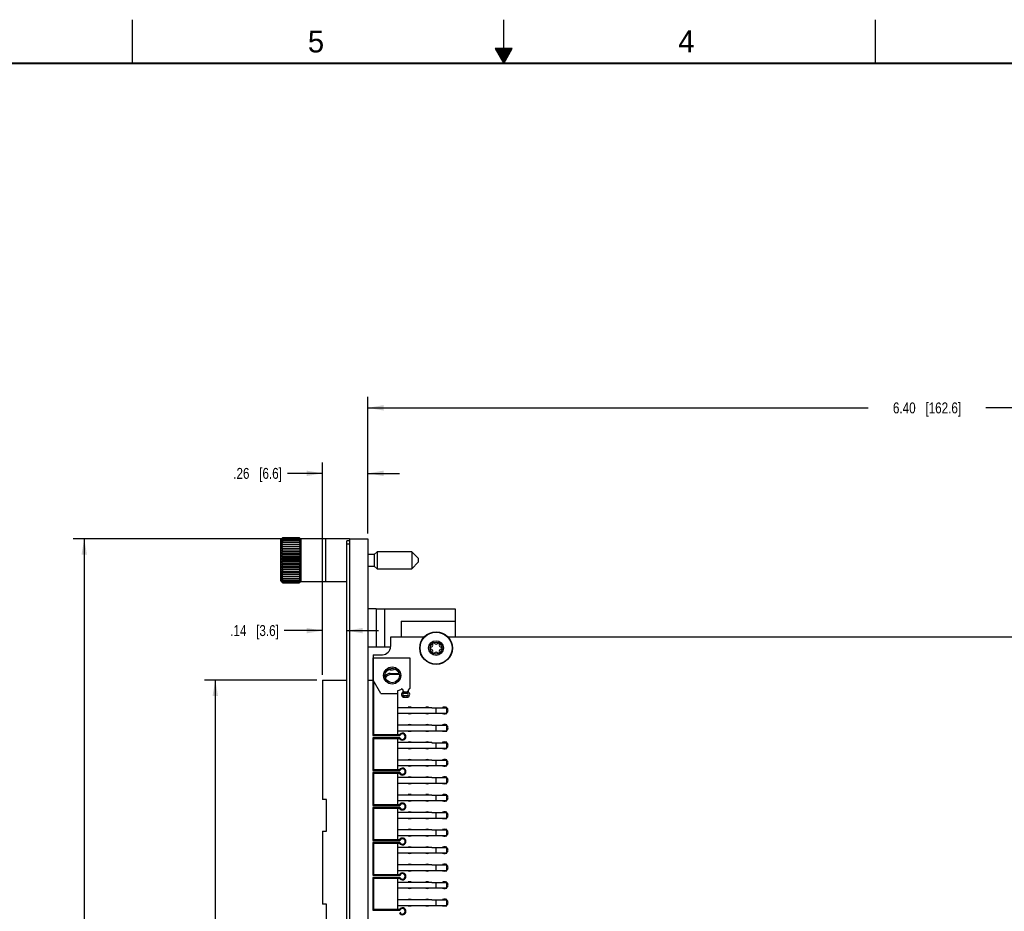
# Model space of a CAD drawing. Header units: inches. Extents: x 0 to 34, y 0 to 22.
# Tile 33 of 43: x 11.5 to 22.7, y 11.8 to 22. Entities that reach past the tile are written whole.
import ezdxf

# ---------------------------------------------------------------- set-up
doc = ezdxf.new("R2010")
doc.units = ezdxf.units.IN
doc.header["$LTSCALE"] = 1.87
doc.header["$MEASUREMENT"] = 0
doc.layers.get('0').update_dxf_attribs({"linetype": 'CONTINUOUS'})
doc.layers.add('02___PRT_ALL_AXES', color=7, linetype='CONTINUOUS')
doc.layers.add('DIMENSIONS', color=7, linetype='CONTINUOUS')
doc.styles.get("Standard").update_dxf_attribs({"font": 'txt', "width": 0.8})
doc.styles.add('TEXTSTYLE_2', font='txt')
doc.dimstyles.new('DIMSTYLE_1', dxfattribs={"dimtxt": 0.125, "dimasz": 0.18, "dimexe": 0.125, "dimexo": 0.0625, "dimgap": 0.0625, "dimtad": 0, "dimtih": 1, "dimtoh": 1, "dimlfac": 0.5, "dimzin": 4, "dimdsep": 46, "dimtxsty": 'STANDARD', "dimblk": '_FILLED', "dimblk1": '_FILLED', "dimblk2": '_FILLED', "dimcen": 0.09, "dimadec": 0, "dimazin": 0, "dimtp": 0.001, "dimtm": 0.001, "dimtfac": 1, "dimtofl": 0, "dimtmove": 0, "dimatfit": 3, "dimldrblk": '_FILLED', "dimfxl": 1, "dimtolj": 1, "dimtzin": 4, "dimarcsym": 0})

# ---------------------------------------------------------------- blocks, each defined once
blk = doc.blocks.new('_FILLED')
at = {"color": 0, "linetype": 'BYBLOCK'}
blk.add_solid([(0, 0), (-1, 0.174), (-1, -0.174)], dxfattribs=at)
blk = doc.blocks.new('*D1')
at = {"layer": 'DIMENSIONS', "color": 2, "linetype": 'CONTINUOUS'}
for p, q in [((15.445, 16.116), (15.445, 17.68)), ((28.245, 14.832), (28.245, 17.68)), ((15.445, 17.555), (21.17, 17.555)), ((28.245, 17.555), (22.52, 17.555))]:
    blk.add_line(p, q, dxfattribs=at)
at = {"layer": 'DIMENSIONS', "color": 2, "linetype": 'CONTINUOUS', "xscale": 0.18, "yscale": 0.18, "zscale": 0.18, "rotation": 180}
blk.add_blockref('_FILLED', (15.445, 17.555), dxfattribs=at)
at = {"layer": 'DIMENSIONS', "color": 2, "linetype": 'CONTINUOUS', "xscale": 0.18, "yscale": 0.18, "zscale": 0.18}
blk.add_blockref('_FILLED', (28.245, 17.555), dxfattribs=at)
at = {"layer": 'DIMENSIONS', "color": 2, "linetype": 'CONTINUOUS', "insert": (21.845, 17.617), "char_height": 0.125, "width": 1.225, "attachment_point": 2, "line_spacing_factor": 0.9}
blk.add_mtext('6.40{\\Ftxt.shx;\\W1.000000;\\H0.125000; }[162.6]', dxfattribs=at)
blk = doc.blocks.new('*D2')
at = {"layer": 'DIMENSIONS', "color": 2, "linetype": 'CONTINUOUS'}
for p, q in [((14.924, 14.497), (14.924, 16.93)), ((15.445, 16.116), (15.445, 16.93)), ((14.924, 16.805), (14.524, 16.805)), ((15.445, 16.805), (15.805, 16.805))]:
    blk.add_line(p, q, dxfattribs=at)
at = {"layer": 'DIMENSIONS', "color": 2, "linetype": 'CONTINUOUS', "xscale": 0.18, "yscale": 0.18, "zscale": 0.18}
blk.add_blockref('_FILLED', (14.924, 16.805), dxfattribs=at)
at = {"layer": 'DIMENSIONS', "color": 2, "linetype": 'CONTINUOUS', "xscale": 0.18, "yscale": 0.18, "zscale": 0.18, "rotation": 180}
blk.add_blockref('_FILLED', (15.445, 16.805), dxfattribs=at)
at = {"layer": 'DIMENSIONS', "color": 2, "linetype": 'CONTINUOUS', "insert": (14.461, 16.867), "char_height": 0.125, "width": 0.925, "attachment_point": 3, "line_spacing_factor": 0.9}
blk.add_mtext('.26{\\Ftxt.shx;\\W1.000000;\\H0.125000; }[6.6]', dxfattribs=at)
blk = doc.blocks.new('*D3')
at = {"layer": 'DIMENSIONS', "color": 2, "linetype": 'CONTINUOUS'}
for p, q in [((15.173, 16.054), (12.073, 16.054)), ((12.198, 16.054), (12.198, 11.115)), ((12.198, 5.926), (12.198, 10.865)), ((15.173, 5.926), (12.073, 5.926))]:
    blk.add_line(p, q, dxfattribs=at)
at = {"layer": 'DIMENSIONS', "color": 2, "linetype": 'CONTINUOUS', "xscale": 0.18, "yscale": 0.18, "zscale": 0.18}
for p, rotation in [((12.198, 16.054), 90), ((12.198, 5.926), 270)]:
    blk.add_blockref('_FILLED', p, dxfattribs=dict(at, rotation=rotation))
at = {"layer": 'DIMENSIONS', "color": 2, "linetype": 'CONTINUOUS', "insert": (12.198, 11.052), "char_height": 0.125, "width": 1.225, "attachment_point": 2, "line_spacing_factor": 0.9}
blk.add_mtext('5.06{\\Ftxt.shx;\\W1.000000;\\H0.125000; }[128.6]', dxfattribs=at)
blk = doc.blocks.new('*D6')
at = {"layer": 'DIMENSIONS', "color": 2, "linetype": 'CONTINUOUS'}
for p, q in [((14.861, 14.435), (13.573, 14.435)), ((13.698, 14.435), (13.698, 10.722)), ((13.698, 7.545), (13.698, 10.472)), ((14.861, 7.545), (13.573, 7.545))]:
    blk.add_line(p, q, dxfattribs=at)
at = {"layer": 'DIMENSIONS', "color": 2, "linetype": 'CONTINUOUS', "xscale": 0.18, "yscale": 0.18, "zscale": 0.18}
for p, rotation in [((13.698, 14.435), 90), ((13.698, 7.545), 270)]:
    blk.add_blockref('_FILLED', p, dxfattribs=dict(at, rotation=rotation))
at = {"layer": 'DIMENSIONS', "color": 2, "linetype": 'CONTINUOUS', "insert": (13.698, 10.66), "char_height": 0.125, "width": 1.125, "attachment_point": 2, "line_spacing_factor": 0.9}
blk.add_mtext('3.44{\\Ftxt.shx;\\W1.000000;\\H0.125000; }[87.5]', dxfattribs=at)
blk = doc.blocks.new('*D36')
at = {"layer": 'DIMENSIONS', "color": 2, "linetype": 'CONTINUOUS'}
for p, q in [((14.924, 14.497), (14.924, 15.129)), ((14.924, 15.004), (14.488, 15.004)), ((15.205, 15.004), (15.565, 15.004))]:
    blk.add_line(p, q, dxfattribs=at)
at = {"layer": 'DIMENSIONS', "color": 2, "linetype": 'CONTINUOUS', "xscale": 0.18, "yscale": 0.18, "zscale": 0.18}
blk.add_blockref('_FILLED', (14.924, 15.004), dxfattribs=at)
at = {"layer": 'DIMENSIONS', "color": 2, "linetype": 'CONTINUOUS', "xscale": 0.18, "yscale": 0.18, "zscale": 0.18, "rotation": 180}
blk.add_blockref('_FILLED', (15.205, 15.004), dxfattribs=at)
at = {"layer": 'DIMENSIONS', "color": 2, "linetype": 'CONTINUOUS', "insert": (14.426, 15.067), "char_height": 0.125, "width": 0.925, "attachment_point": 3, "line_spacing_factor": 0.9}
blk.add_mtext('.14{\\Ftxt.shx;\\W1.000000;\\H0.125000; }[3.6]', dxfattribs=at)

msp = doc.modelspace()

# ---------------------------------------------------------------- linework, layer by layer
at = {"color": 2, "linetype": 'CONTINUOUS'}
for p, q in [((12.75, 21.5), (12.75, 22)), ((17, 21.5), (17, 22)), ((21.25, 22), (21.25, 21.5)), ((16.902, 21.67), (17, 21.5)), ((17.098, 21.67), (16.902, 21.67)), ((16.908, 21.66), (17.092, 21.66)), ((16.913, 21.65), (17.087, 21.65)), ((16.919, 21.64), (17.081, 21.64)), ((17, 21.5), (17.098, 21.67)), ((16.925, 21.63), (17.075, 21.63)), ((16.931, 21.62), (17.069, 21.62)), ((16.937, 21.61), (17.064, 21.61)), ((16.942, 21.6), (17.058, 21.6)), ((16.948, 21.59), (17.052, 21.59)), ((16.954, 21.58), (17.046, 21.58)), ((16.96, 21.57), (17.04, 21.57)), ((16.965, 21.56), (17.035, 21.56)), ((16.971, 21.55), (17.029, 21.55)), ((16.977, 21.54), (17.023, 21.54)), ((16.983, 21.53), (17.017, 21.53)), ((16.988, 21.52), (17.012, 21.52)), ((16.994, 21.51), (17.006, 21.51))]:
    msp.add_line(p, q, dxfattribs=at)
at = {"color": 7, "linetype": 'CONTINUOUS'}
for p, q in [((14.453, 16.052), (14.448, 16.046)), ((14.448, 15.574), (14.448, 16.046)), ((14.469, 16.067), (14.468, 16.066)), ((14.469, 16.067), (14.468, 16.066)), ((14.662, 16.067), (14.469, 16.067)), ((14.469, 16.065), (14.662, 16.065)), ((14.469, 16.058), (14.662, 16.058)), ((14.469, 16.048), (14.662, 16.048)), ((14.469, 16.033), (14.662, 16.033)), ((14.469, 16.014), (14.662, 16.014)), ((14.663, 16.066), (14.662, 16.067)), ((14.663, 16.066), (14.662, 16.067)), ((14.683, 16.046), (14.678, 16.052)), ((14.683, 15.565), (14.683, 16.055)), ((15.235, 16.055), (14.683, 16.055)), ((15.205, 5.946), (15.205, 16.034)), ((15.235, 16.034), (15.205, 16.034)), ((15.235, 16.054), (15.235, 5.926)), ((15.235, 16.054), (15.445, 16.054)), ((15.445, 16.054), (15.445, 5.926)), ((14.454, 15.992), (14.678, 15.992)), ((14.454, 15.969), (14.678, 15.969)), ((14.454, 15.944), (14.678, 15.944)), ((14.454, 15.917), (14.678, 15.917)), ((14.469, 15.967), (14.662, 15.967)), ((14.469, 15.939), (14.662, 15.939)), ((14.469, 15.908), (14.662, 15.908)), ((15.235, 15.994), (15.205, 15.994)), ((15.55, 15.907), (15.517, 15.875)), ((15.55, 15.907), (15.55, 15.712)), ((15.947, 15.907), (15.55, 15.907)), ((15.947, 15.907), (15.947, 15.712)), ((16.022, 15.833), (15.947, 15.907)), ((14.454, 15.888), (14.678, 15.888)), ((14.454, 15.857), (14.678, 15.857)), ((14.454, 15.826), (14.678, 15.826)), ((14.454, 15.794), (14.678, 15.794)), ((14.469, 15.876), (14.662, 15.876)), ((14.469, 15.843), (14.662, 15.843)), ((14.469, 15.81), (14.662, 15.81)), ((15.517, 15.875), (15.445, 15.875)), ((15.517, 15.875), (15.517, 15.744)), ((15.947, 15.712), (16.022, 15.787)), ((16.022, 15.833), (16.022, 15.787)), ((14.454, 15.763), (14.678, 15.763)), ((14.454, 15.732), (14.678, 15.732)), ((14.454, 15.703), (14.678, 15.703)), ((14.454, 15.675), (14.678, 15.675)), ((14.469, 15.776), (14.662, 15.776)), ((14.469, 15.743), (14.662, 15.743)), ((14.469, 15.711), (14.662, 15.711)), ((14.469, 15.681), (14.662, 15.681)), ((15.445, 15.744), (15.517, 15.744)), ((15.517, 15.744), (15.55, 15.712)), ((15.55, 15.712), (15.947, 15.712)), ((14.448, 15.574), (14.453, 15.568)), ((14.454, 15.65), (14.678, 15.65)), ((14.454, 15.628), (14.678, 15.628)), ((14.468, 15.553), (14.469, 15.552)), ((14.468, 15.553), (14.469, 15.552)), ((14.469, 15.653), (14.662, 15.653)), ((14.469, 15.606), (14.662, 15.606)), ((14.469, 15.587), (14.662, 15.587)), ((14.469, 15.572), (14.662, 15.572)), ((14.469, 15.561), (14.662, 15.561)), ((14.469, 15.555), (14.662, 15.555)), ((14.662, 15.552), (14.663, 15.553)), ((14.662, 15.552), (14.663, 15.553)), ((14.678, 15.568), (14.683, 15.573)), ((14.683, 15.565), (15.205, 15.565)), ((14.469, 15.552), (14.662, 15.552)), ((15.541, 15.254), (15.445, 15.254)), ((15.827, 15.114), (15.827, 14.928)), ((16.445, 15.114), (16.445, 14.928)), ((15.705, 14.928), (15.705, 14.822)), ((16.086, 14.928), (15.705, 14.928)), ((28.087, 14.928), (16.365, 14.928)), ((15.541, 14.814), (15.445, 14.814)), ((15.505, 14.728), (15.505, 14.435)), ((15.505, 14.728), (15.611, 14.728)), ((15.507, 14.435), (15.507, 14.691)), ((15.507, 14.691), (15.924, 14.691)), ((15.924, 14.691), (15.924, 14.34)), ((14.924, 14.435), (14.924, 13.071)), ((14.924, 14.435), (15.205, 14.435)), ((15.445, 14.435), (15.507, 14.435)), ((15.503, 14.435), (15.503, 13.802)), ((15.593, 14.285), (15.507, 14.435)), ((15.511, 13.809), (15.511, 14.428)), ((15.701, 14.514), (15.713, 14.502)), ((15.701, 14.514), (15.801, 14.514)), ((15.805, 14.502), (15.713, 14.502)), ((15.782, 14.313), (15.828, 14.335)), ((15.782, 14.313), (15.782, 13.809)), ((15.837, 14.333), (15.849, 14.32)), ((15.849, 14.302), (15.849, 14.32)), ((15.904, 14.32), (15.924, 14.34)), ((15.904, 14.32), (15.904, 14.302)), ((15.593, 14.285), (15.782, 14.285)), ((15.861, 14.288), (15.861, 14.304)), ((15.861, 14.304), (15.893, 14.304)), ((15.861, 14.288), (15.892, 14.288)), ((15.861, 14.241), (15.861, 14.257)), ((15.892, 14.257), (15.861, 14.257)), ((15.861, 14.241), (15.892, 14.241)), ((15.892, 14.304), (15.892, 14.288)), ((15.892, 14.257), (15.892, 14.241)), ((15.782, 14.125), (16.178, 14.125)), ((16.178, 14.121), (16.178, 14.125)), ((16.178, 14.121), (16.347, 14.121)), ((16.221, 14.121), (16.221, 14.058)), ((16.3, 14.125), (16.3, 14.121)), ((16.347, 14.125), (16.3, 14.125)), ((16.347, 14.054), (16.347, 14.125)), ((16.178, 14.054), (15.782, 14.054)), ((16.178, 14.054), (16.178, 14.058)), ((16.178, 14.058), (16.347, 14.058)), ((16.3, 14.058), (16.3, 14.054)), ((16.3, 14.054), (16.347, 14.054)), ((15.782, 13.925), (16.178, 13.925)), ((16.178, 13.921), (16.178, 13.925)), ((16.178, 13.921), (16.347, 13.921)), ((16.221, 13.921), (16.221, 13.858)), ((16.3, 13.925), (16.3, 13.921)), ((16.347, 13.925), (16.3, 13.925)), ((16.347, 13.854), (16.347, 13.925)), ((15.503, 13.802), (15.511, 13.809)), ((15.503, 13.802), (15.811, 13.802)), ((15.503, 13.778), (15.503, 13.402)), ((15.511, 13.77), (15.503, 13.778)), ((15.811, 13.778), (15.503, 13.778)), ((15.806, 13.809), (15.511, 13.809)), ((15.511, 13.409), (15.511, 13.77)), ((15.511, 13.77), (15.806, 13.77)), ((16.178, 13.854), (15.782, 13.854)), ((15.782, 13.77), (15.782, 13.409)), ((15.806, 13.809), (15.811, 13.802)), ((15.806, 13.77), (15.811, 13.778)), ((16.178, 13.854), (16.178, 13.858)), ((16.178, 13.858), (16.347, 13.858)), ((16.3, 13.858), (16.3, 13.854)), ((16.3, 13.854), (16.347, 13.854)), ((15.782, 13.725), (16.178, 13.725)), ((16.178, 13.654), (15.782, 13.654)), ((16.178, 13.721), (16.178, 13.725)), ((16.178, 13.721), (16.347, 13.721)), ((16.178, 13.654), (16.178, 13.658)), ((16.178, 13.658), (16.347, 13.658)), ((16.221, 13.721), (16.221, 13.658)), ((16.3, 13.725), (16.3, 13.721)), ((16.347, 13.725), (16.3, 13.725)), ((16.3, 13.658), (16.3, 13.654)), ((16.3, 13.654), (16.347, 13.654)), ((16.347, 13.654), (16.347, 13.725)), ((15.782, 13.525), (16.178, 13.525)), ((16.178, 13.521), (16.178, 13.525)), ((16.3, 13.525), (16.3, 13.521)), ((16.347, 13.525), (16.3, 13.525)), ((16.347, 13.454), (16.347, 13.525)), ((16.178, 13.454), (15.782, 13.454)), ((16.178, 13.521), (16.347, 13.521)), ((16.178, 13.454), (16.178, 13.458)), ((16.178, 13.458), (16.347, 13.458)), ((16.221, 13.521), (16.221, 13.458)), ((16.3, 13.458), (16.3, 13.454)), ((16.3, 13.454), (16.347, 13.454)), ((15.503, 13.402), (15.511, 13.409)), ((15.503, 13.402), (15.811, 13.402)), ((15.503, 13.378), (15.503, 13.002)), ((15.511, 13.37), (15.503, 13.378)), ((15.811, 13.378), (15.503, 13.378)), ((15.806, 13.409), (15.511, 13.409)), ((15.511, 13.009), (15.511, 13.37)), ((15.511, 13.37), (15.806, 13.37)), ((15.782, 13.37), (15.782, 13.009)), ((15.782, 13.325), (16.178, 13.325)), ((15.806, 13.409), (15.811, 13.402)), ((15.806, 13.37), (15.811, 13.378)), ((16.178, 13.321), (16.178, 13.325)), ((16.178, 13.321), (16.347, 13.321)), ((16.221, 13.321), (16.221, 13.258)), ((16.3, 13.325), (16.3, 13.321)), ((16.347, 13.325), (16.3, 13.325)), ((16.347, 13.254), (16.347, 13.325)), ((16.178, 13.254), (15.782, 13.254)), ((16.178, 13.254), (16.178, 13.258)), ((16.178, 13.258), (16.347, 13.258)), ((16.3, 13.258), (16.3, 13.254)), ((16.3, 13.254), (16.347, 13.254)), ((15.782, 13.125), (16.178, 13.125)), ((16.178, 13.121), (16.178, 13.125)), ((16.178, 13.121), (16.347, 13.121)), ((16.221, 13.121), (16.221, 13.058)), ((16.3, 13.125), (16.3, 13.121)), ((16.347, 13.125), (16.3, 13.125)), ((16.347, 13.054), (16.347, 13.125)), ((14.971, 13.071), (14.924, 13.071)), ((14.971, 12.709), (14.971, 13.071)), ((15.503, 13.002), (15.511, 13.009)), ((15.503, 13.002), (15.811, 13.002)), ((15.503, 12.978), (15.503, 12.602)), ((15.511, 12.97), (15.503, 12.978)), ((15.811, 12.978), (15.503, 12.978)), ((15.806, 13.009), (15.511, 13.009)), ((15.511, 12.609), (15.511, 12.97)), ((15.511, 12.97), (15.806, 12.97)), ((16.178, 13.054), (15.782, 13.054)), ((15.782, 12.97), (15.782, 12.609)), ((15.806, 13.009), (15.811, 13.002)), ((15.806, 12.97), (15.811, 12.978)), ((16.178, 13.054), (16.178, 13.058)), ((16.178, 13.058), (16.347, 13.058)), ((16.3, 13.058), (16.3, 13.054)), ((16.3, 13.054), (16.347, 13.054)), ((15.782, 12.925), (16.178, 12.925)), ((16.178, 12.854), (15.782, 12.854)), ((16.178, 12.921), (16.178, 12.925)), ((16.178, 12.921), (16.347, 12.921)), ((16.178, 12.854), (16.178, 12.858)), ((16.178, 12.858), (16.347, 12.858)), ((16.221, 12.921), (16.221, 12.858)), ((16.3, 12.925), (16.3, 12.921)), ((16.347, 12.925), (16.3, 12.925)), ((16.3, 12.858), (16.3, 12.854)), ((16.3, 12.854), (16.347, 12.854)), ((16.347, 12.854), (16.347, 12.925)), ((14.924, 12.709), (14.924, 11.871)), ((14.924, 12.709), (14.971, 12.709)), ((15.782, 12.725), (16.178, 12.725)), ((16.178, 12.654), (15.782, 12.654)), ((16.178, 12.721), (16.178, 12.725)), ((16.178, 12.721), (16.347, 12.721)), ((16.178, 12.654), (16.178, 12.658)), ((16.178, 12.658), (16.347, 12.658)), ((16.221, 12.721), (16.221, 12.658)), ((16.3, 12.725), (16.3, 12.721)), ((16.347, 12.725), (16.3, 12.725)), ((16.3, 12.658), (16.3, 12.654)), ((16.3, 12.654), (16.347, 12.654)), ((16.347, 12.654), (16.347, 12.725)), ((15.503, 12.602), (15.511, 12.609)), ((15.503, 12.602), (15.811, 12.602)), ((15.503, 12.578), (15.503, 12.202)), ((15.511, 12.57), (15.503, 12.578)), ((15.811, 12.578), (15.503, 12.578)), ((15.806, 12.609), (15.511, 12.609)), ((15.511, 12.209), (15.511, 12.57)), ((15.511, 12.57), (15.806, 12.57)), ((15.782, 12.57), (15.782, 12.209)), ((15.782, 12.525), (16.178, 12.525)), ((15.806, 12.609), (15.811, 12.602)), ((15.806, 12.57), (15.811, 12.578)), ((16.178, 12.521), (16.178, 12.525)), ((16.178, 12.521), (16.347, 12.521)), ((16.221, 12.521), (16.221, 12.458)), ((16.3, 12.525), (16.3, 12.521)), ((16.347, 12.525), (16.3, 12.525)), ((16.347, 12.454), (16.347, 12.525)), ((16.178, 12.454), (15.782, 12.454)), ((16.178, 12.454), (16.178, 12.458)), ((16.178, 12.458), (16.347, 12.458)), ((16.3, 12.458), (16.3, 12.454)), ((16.3, 12.454), (16.347, 12.454)), ((15.782, 12.325), (16.178, 12.325)), ((16.178, 12.321), (16.178, 12.325)), ((16.178, 12.321), (16.347, 12.321)), ((16.221, 12.321), (16.221, 12.258)), ((16.3, 12.325), (16.3, 12.321)), ((16.347, 12.325), (16.3, 12.325)), ((16.347, 12.254), (16.347, 12.325)), ((15.503, 12.202), (15.511, 12.209)), ((15.503, 12.202), (15.811, 12.202)), ((15.503, 12.178), (15.503, 11.802)), ((15.511, 12.17), (15.503, 12.178)), ((15.811, 12.178), (15.503, 12.178)), ((15.806, 12.209), (15.511, 12.209)), ((16.178, 12.254), (15.782, 12.254)), ((15.806, 12.209), (15.811, 12.202)), ((15.806, 12.17), (15.811, 12.178)), ((16.178, 12.254), (16.178, 12.258)), ((16.178, 12.258), (16.347, 12.258)), ((16.3, 12.258), (16.3, 12.254)), ((16.3, 12.254), (16.347, 12.254)), ((15.511, 11.809), (15.511, 12.17)), ((15.511, 12.17), (15.806, 12.17)), ((15.782, 12.17), (15.782, 11.809)), ((15.782, 12.125), (16.178, 12.125)), ((16.178, 12.121), (16.178, 12.125)), ((16.178, 12.121), (16.347, 12.121)), ((16.221, 12.121), (16.221, 12.058)), ((16.3, 12.125), (16.3, 12.121)), ((16.347, 12.125), (16.3, 12.125)), ((16.347, 12.054), (16.347, 12.125)), ((16.178, 12.054), (15.782, 12.054)), ((16.178, 12.054), (16.178, 12.058)), ((16.178, 12.058), (16.347, 12.058)), ((16.3, 12.058), (16.3, 12.054)), ((16.3, 12.054), (16.347, 12.054)), ((14.971, 11.871), (14.924, 11.871)), ((14.971, 11.509), (14.971, 11.871)), ((15.782, 11.925), (16.178, 11.925)), ((16.178, 11.854), (15.782, 11.854)), ((16.178, 11.921), (16.178, 11.925)), ((16.178, 11.921), (16.347, 11.921)), ((16.178, 11.854), (16.178, 11.858)), ((16.178, 11.858), (16.347, 11.858)), ((16.221, 11.921), (16.221, 11.858)), ((16.3, 11.925), (16.3, 11.921)), ((16.347, 11.925), (16.3, 11.925)), ((16.3, 11.858), (16.3, 11.854)), ((16.3, 11.854), (16.347, 11.854)), ((16.347, 11.854), (16.347, 11.925)), ((15.503, 11.802), (15.511, 11.809)), ((15.503, 11.802), (15.811, 11.802)), ((15.806, 11.809), (15.511, 11.809)), ((15.806, 11.809), (15.811, 11.802))]:
    msp.add_line(p, q, dxfattribs=at)
at = {"color": 3, "linetype": 'CONTINUOUS'}
for p, q in [((14.963, 15.565), (14.963, 16.055)), ((15.541, 15.254), (15.541, 14.814)), ((15.541, 15.254), (16.445, 15.254)), ((15.637, 14.814), (15.637, 15.254)), ((16.445, 15.254), (16.445, 15.114)), ((15.704, 14.814), (15.541, 14.814))]:
    msp.add_line(p, q, dxfattribs=at)
at = {"color": 7, "linetype": 'CONTINUOUS', "const_width": 0.02}
msp.add_lwpolyline([(33.5, 21.5), (0.5, 21.5)], dxfattribs=at)
at = {"color": 7, "linetype": 'CONTINUOUS'}
for centre, radius in [((16.225, 14.804), 0.0689), ((15.723, 14.49), 0.0984), ((15.723, 14.49), 0.083)]:
    msp.add_circle(centre, radius, dxfattribs=at)
for centre, radius, start, end in [((14.919, 15.617), 0.637, 135.1011, 136.9433), ((14.986, 15.604), 0.693, 138.2648, 140.206), ((14.846, 15.626), 0.579, 130.6565, 132.6861), ((15.043, 15.589), 0.741, 140.7446, 142.6552), ((14.79, 15.603), 0.558, 125.1935, 127.1438), ((15.08, 15.579), 0.77, 142.53, 144.4448), ((14.742, 15.541), 0.575, 118.354, 120.1018), ((15.118, 15.557), 0.804, 143.7545, 145.6427), ((14.705, 15.385), 0.69, 110.0473, 111.4079), ((14.682, 14.855), 1.179, 100.4255, 101.1836), ((15.141, 15.534), 0.826, 144.4645, 146.3358), ((14.165, 15.621), 0.667, 39.7565, 41.7727), ((14.268, 15.607), 0.604, 47.3562, 49.3012), ((14.109, 15.606), 0.715, 37.3094, 39.2909), ((14.326, 15.582), 0.584, 52.8999, 54.7628), ((14.051, 15.579), 0.77, 35.5552, 37.47), ((14.375, 15.516), 0.605, 59.9405, 61.6037), ((14.014, 15.557), 0.804, 34.3573, 36.2455), ((14.412, 15.349), 0.728, 68.6277, 69.9172), ((14.436, 14.787), 1.248, 78.8373, 79.5536), ((13.99, 15.534), 0.826, 33.6642, 35.5355), ((14.231, 15.634), 0.611, 43.0185, 44.9373), ((15.149, 15.51), 0.833, 144.6971, 146.5627), ((14.682, 17.126), 1.179, 258.8164, 259.5745), ((15.141, 15.486), 0.826, 144.4645, 146.3358), ((14.705, 16.587), 0.69, 248.5922, 249.9527), ((15.118, 15.463), 0.804, 143.7545, 145.6427), ((14.742, 16.415), 0.575, 239.8982, 241.646), ((15.08, 15.44), 0.77, 142.53, 144.4448), ((13.982, 15.51), 0.833, 33.4373, 35.3029), ((14.436, 17.193), 1.248, 280.4464, 281.1627), ((13.99, 15.486), 0.826, 33.6642, 35.5355), ((14.412, 16.622), 0.728, 290.0828, 291.3724), ((14.014, 15.463), 0.804, 34.3573, 36.2455), ((14.375, 16.44), 0.605, 298.3963, 300.0595), ((14.051, 15.44), 0.77, 35.5552, 37.47), ((14.79, 16.332), 0.558, 232.8563, 234.8065), ((15.043, 15.407), 0.741, 140.7446, 142.6551), ((14.846, 16.283), 0.579, 227.314, 229.3434), ((14.986, 15.382), 0.693, 138.2649, 140.206), ((14.906, 16.248), 0.619, 223.0266, 225.0659), ((14.924, 15.354), 0.644, 134.9739, 136.9336), ((14.966, 16.22), 0.667, 219.7564, 221.7728), ((14.326, 16.353), 0.584, 305.2371, 307.1001), ((14.109, 15.424), 0.715, 37.3093, 39.2909), ((14.268, 16.301), 0.604, 310.6988, 312.6438), ((14.165, 15.399), 0.667, 39.7564, 41.7728), ((14.207, 16.266), 0.644, 314.9739, 316.9336), ((14.225, 15.372), 0.619, 43.0266, 45.0659), ((14.146, 16.237), 0.693, 318.2649, 320.206), ((14.863, 15.318), 0.604, 130.6988, 132.6438), ((15.022, 16.196), 0.715, 217.3093, 219.2909), ((14.806, 15.266), 0.584, 125.2371, 127.1001), ((15.08, 16.18), 0.77, 215.5552, 217.47), ((14.756, 15.179), 0.605, 118.3963, 120.0595), ((15.118, 16.157), 0.804, 214.3573, 216.2455), ((14.719, 14.998), 0.728, 110.0828, 111.3724), ((15.141, 16.133), 0.826, 213.6642, 215.5355), ((14.285, 15.337), 0.579, 47.314, 49.3434), ((14.088, 16.212), 0.741, 320.7446, 322.6551), ((14.341, 15.288), 0.558, 52.8563, 54.8065), ((14.051, 16.18), 0.77, 322.53, 324.4448), ((14.389, 15.205), 0.575, 59.8982, 61.646), ((14.014, 16.157), 0.804, 323.7545, 325.6427), ((14.426, 15.033), 0.69, 68.5922, 69.9527), ((13.99, 16.133), 0.826, 324.4645, 326.3358), ((14.695, 14.426), 1.248, 100.4464, 101.1627), ((15.149, 16.109), 0.833, 213.4373, 215.3029), ((15.141, 16.086), 0.826, 213.6642, 215.5355), ((14.695, 16.832), 1.248, 258.8373, 259.5536), ((15.118, 16.062), 0.804, 214.3573, 216.2455), ((15.08, 16.041), 0.77, 215.5552, 217.47), ((14.719, 16.27), 0.728, 248.6277, 249.9172), ((15.022, 16.014), 0.715, 217.3094, 219.2909), ((14.756, 16.104), 0.605, 239.9405, 241.6037), ((14.966, 15.999), 0.667, 219.7565, 221.7727), ((14.806, 16.038), 0.584, 232.8999, 234.7628), ((14.903, 15.987), 0.614, 223.0233, 224.9323), ((14.863, 16.013), 0.604, 227.3562, 229.3012), ((14.449, 14.494), 1.179, 78.8164, 79.5745), ((13.982, 16.109), 0.833, 324.6971, 326.5627), ((13.99, 16.086), 0.826, 324.4645, 326.3358), ((14.449, 16.765), 1.179, 280.4255, 281.1836), ((14.014, 16.062), 0.804, 323.7545, 325.6427), ((14.051, 16.041), 0.77, 322.53, 324.4448), ((14.426, 16.235), 0.69, 290.0473, 291.4079), ((14.088, 16.03), 0.741, 320.7446, 322.6552), ((14.389, 16.078), 0.575, 298.354, 300.1018), ((14.146, 16.016), 0.693, 318.2648, 320.206), ((14.341, 16.017), 0.558, 305.1935, 307.1438), ((14.285, 15.994), 0.579, 310.6565, 312.6861), ((14.213, 16.003), 0.637, 315.1011, 316.9433), ((15.611, 14.822), 0.094, 270, 360), ((16.168, 14.804), 0.0118, 96.8699, 263.1301), ((16.164, 14.839), 0.0236, 276.8699, 23.1301), ((16.164, 14.769), 0.0236, 336.8699, 83.1301), ((16.197, 14.853), 0.0118, 36.8699, 203.1301), ((16.225, 14.874), 0.0236, 216.8699, 323.1301), ((16.254, 14.853), 0.0118, 336.8699, 143.1301), ((16.286, 14.839), 0.0236, 156.8699, 263.1301), ((16.286, 14.769), 0.0236, 96.8699, 203.1301), ((16.282, 14.804), 0.0118, 276.8699, 83.1301), ((16.197, 14.755), 0.0118, 156.8699, 323.1301), ((16.225, 14.733), 0.0236, 36.8699, 143.1301), ((16.254, 14.755), 0.0118, 216.8699, 23.1301), ((15.701, 14.43), 0.124, 90, 106.8141), ((15.701, 14.68), 0.126, 270, 294.7909), ((15.831, 14.328), 0.00787, 45, 115.1148), ((15.861, 14.272), 0.0315, 112.0243, 270), ((15.861, 14.272), 0.0157, 90, 270), ((15.892, 14.272), 0.0315, 270, 67.9757), ((15.892, 14.272), 0.0157, 270, 90), ((15.923, 14.09), 0.039, 66.1868, 113.8132), ((16.123, 14.09), 0.039, 66.1868, 113.8132), ((16.323, 14.09), 0.039, 64.2857, 113.8132), ((16.323, 14.09), 0.039, 308.4088, 51.5912), ((15.923, 14.09), 0.039, 246.1868, 293.8132), ((16.123, 14.09), 0.039, 246.1868, 293.8132), ((16.323, 14.09), 0.039, 244.2857, 293.8132), ((15.923, 13.89), 0.039, 66.1868, 113.8132), ((16.123, 13.89), 0.039, 66.1868, 113.8132), ((16.323, 13.89), 0.039, 64.2857, 113.8132), ((16.323, 13.89), 0.039, 308.4088, 51.5912), ((15.841, 13.79), 0.0394, 210, 150), ((15.841, 13.79), 0.0315, 202.0243, 157.9757), ((15.923, 13.89), 0.039, 246.1868, 293.8132), ((16.123, 13.89), 0.039, 246.1868, 293.8132), ((16.323, 13.89), 0.039, 244.2857, 293.8132), ((15.923, 13.69), 0.039, 66.1868, 113.8132), ((15.923, 13.69), 0.039, 246.1868, 293.8132), ((16.123, 13.69), 0.039, 66.1868, 113.8132), ((16.123, 13.69), 0.039, 246.1868, 293.8132), ((16.323, 13.69), 0.039, 244.2857, 293.8132), ((16.323, 13.69), 0.039, 64.2857, 113.8132), ((16.323, 13.69), 0.039, 308.4088, 51.5912), ((15.923, 13.49), 0.039, 66.1868, 113.8132), ((16.123, 13.49), 0.039, 66.1868, 113.8132), ((16.323, 13.49), 0.039, 64.2857, 113.8132), ((15.841, 13.39), 0.0394, 210, 150), ((15.841, 13.39), 0.0315, 202.0243, 157.9757), ((15.923, 13.49), 0.039, 246.1868, 293.8132), ((16.123, 13.49), 0.039, 246.1868, 293.8132), ((16.323, 13.49), 0.039, 244.2857, 293.8132), ((16.323, 13.49), 0.039, 308.4088, 51.5912), ((15.923, 13.29), 0.039, 66.1868, 113.8132), ((16.123, 13.29), 0.039, 66.1868, 113.8132), ((16.323, 13.29), 0.039, 64.2857, 113.8132), ((16.323, 13.29), 0.039, 308.4088, 51.5912), ((15.923, 13.29), 0.039, 246.1868, 293.8132), ((16.123, 13.29), 0.039, 246.1868, 293.8132), ((16.323, 13.29), 0.039, 244.2857, 293.8132), ((15.923, 13.09), 0.039, 66.1868, 113.8132), ((16.123, 13.09), 0.039, 66.1868, 113.8132), ((16.323, 13.09), 0.039, 64.2857, 113.8132), ((16.323, 13.09), 0.039, 308.4088, 51.5912), ((15.841, 12.99), 0.0394, 210, 150), ((15.841, 12.99), 0.0315, 202.0243, 157.9757), ((15.923, 13.09), 0.039, 246.1868, 293.8132), ((16.123, 13.09), 0.039, 246.1868, 293.8132), ((16.323, 13.09), 0.039, 244.2857, 293.8132), ((15.923, 12.89), 0.039, 66.1868, 113.8132), ((15.923, 12.89), 0.039, 246.1868, 293.8132), ((16.123, 12.89), 0.039, 66.1868, 113.8132), ((16.123, 12.89), 0.039, 246.1868, 293.8132), ((16.323, 12.89), 0.039, 244.2857, 293.8132), ((16.323, 12.89), 0.039, 64.2857, 113.8132), ((16.323, 12.89), 0.039, 308.4088, 51.5912), ((15.841, 12.59), 0.0394, 210, 150), ((15.923, 12.69), 0.039, 66.1868, 113.8132), ((15.923, 12.69), 0.039, 246.1868, 293.8132), ((16.123, 12.69), 0.039, 66.1868, 113.8132), ((16.123, 12.69), 0.039, 246.1868, 293.8132), ((16.323, 12.69), 0.039, 244.2857, 293.8132), ((16.323, 12.69), 0.039, 64.2857, 113.8132), ((16.323, 12.69), 0.039, 308.4088, 51.5912), ((15.841, 12.59), 0.0315, 202.0243, 157.9757), ((15.923, 12.49), 0.039, 66.1868, 113.8132), ((16.123, 12.49), 0.039, 66.1868, 113.8132), ((16.323, 12.49), 0.039, 64.2857, 113.8132), ((16.323, 12.49), 0.039, 308.4088, 51.5912), ((15.923, 12.49), 0.039, 246.1868, 293.8132), ((16.123, 12.49), 0.039, 246.1868, 293.8132), ((16.323, 12.49), 0.039, 244.2857, 293.8132), ((15.923, 12.29), 0.039, 66.1868, 113.8132), ((16.123, 12.29), 0.039, 66.1868, 113.8132), ((16.323, 12.29), 0.039, 64.2857, 113.8132), ((16.323, 12.29), 0.039, 308.4088, 51.5912), ((15.841, 12.19), 0.0394, 210, 150), ((15.841, 12.19), 0.0315, 202.0243, 157.9757), ((15.923, 12.29), 0.039, 246.1868, 293.8132), ((16.123, 12.29), 0.039, 246.1868, 293.8132), ((16.323, 12.29), 0.039, 244.2857, 293.8132), ((15.923, 12.09), 0.039, 66.1868, 113.8132), ((16.123, 12.09), 0.039, 66.1868, 113.8132), ((16.323, 12.09), 0.039, 64.2857, 113.8132), ((16.323, 12.09), 0.039, 308.4088, 51.5912), ((15.923, 12.09), 0.039, 246.1868, 293.8132), ((16.123, 12.09), 0.039, 246.1868, 293.8132), ((16.323, 12.09), 0.039, 244.2857, 293.8132), ((15.923, 11.89), 0.039, 66.1868, 113.8132), ((15.923, 11.89), 0.039, 246.1868, 293.8132), ((16.123, 11.89), 0.039, 66.1868, 113.8132), ((16.123, 11.89), 0.039, 246.1868, 293.8132), ((16.323, 11.89), 0.039, 244.2857, 293.8132), ((16.323, 11.89), 0.039, 64.2857, 113.8132), ((16.323, 11.89), 0.039, 308.4088, 51.5912), ((15.841, 11.79), 0.0394, 210, 150), ((15.841, 11.79), 0.0315, 202.0243, 157.9757)]:
    msp.add_arc(centre, radius, start, end, dxfattribs=at)
for centre, end_param in [((15.702, 14.429), 0.01598), ((15.714, 14.417), 0.170373)]:
    msp.add_ellipse(centre, major_axis=(-0.0598, 0.0598), ratio=0.992433, start_param=-0.7816, end_param=end_param, dxfattribs=at)
for points in [[(15.861, 14.304), (15.857, 14.304), (15.853, 14.303), (15.849, 14.302)], [(15.904, 14.302), (15.901, 14.303), (15.897, 14.304), (15.893, 14.304)]]:
    msp.add_open_spline(points, degree=3, dxfattribs=at)
at = {"layer": '02___PRT_ALL_AXES', "color": 7, "linetype": 'CONTINUOUS'}
msp.add_line((15.827, 15.114), (16.445, 15.114), dxfattribs=at)
for radius in [0.187, 0.183, 0.0848]:
    msp.add_circle((16.225, 14.804), radius, dxfattribs=at)

# ---------------------------------------------------------------- texts
at = {"color": 2, "linetype": 'CONTINUOUS', "char_height": 0.25, "width": 0.25, "attachment_point": 1, "line_spacing_factor": 0.9, "style": 'TEXTSTYLE_2'}
for s, insert in [('5', (14.758, 21.875)), ('4', (18.998, 21.878))]:
    msp.add_mtext(s, dxfattribs=dict(at, insert=insert))

# ---------------------------------------------------------------- dimensions: what is measured, and where the dimension line sits
at = {"layer": 'DIMENSIONS', "color": 2, "linetype": 'CONTINUOUS'}
for base, p1, p2, angle, picture, middle in [((15.445, 17.555), (28.245, 14.77), (15.445, 16.054), 180, '*D1', (21.845, 17.555)), ((14.924, 16.805), (15.445, 16.054), (14.924, 14.435), 180, '*D2', (13.999, 16.805)), ((12.198, 5.926), (15.235, 16.054), (15.235, 5.926), 270, '*D3', (12.198, 10.99)), ((14.924, 15.004), (15.205, 15.994), (14.924, 14.435), 180, '*D36', (13.963, 15.004)), ((13.6976, 7.5449), (14.924, 14.4347), (14.924, 7.5449), 270, '*D6', (13.6976, 10.5971))]:
    dim = msp.add_linear_dim(base=base, p1=p1, p2=p2, angle=angle, dimstyle='DIMSTYLE_1', dxfattribs=at)
    dim.commit()
    dim.dimension.update_dxf_attribs({"geometry": picture, "text_midpoint": middle, "dimtype": 160})

doc.saveas('drawing.dxf')
